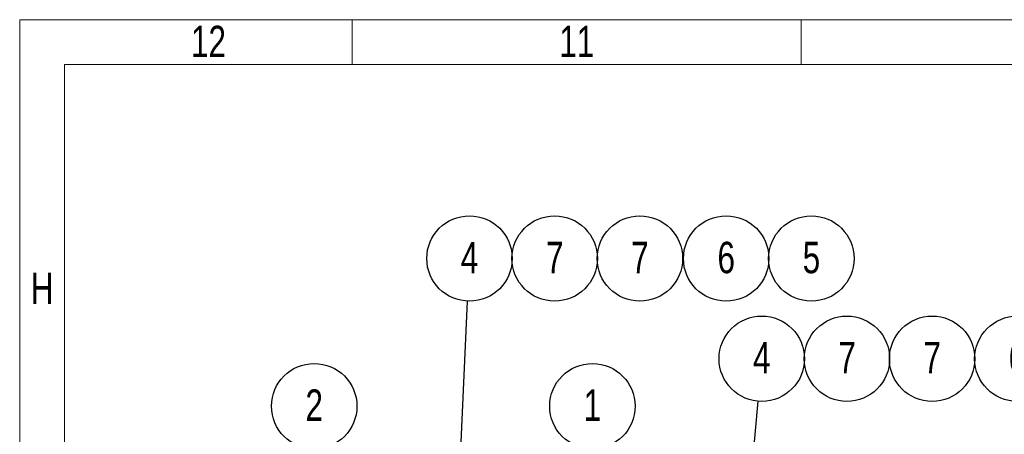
# Model space of a CAD drawing. Header units: millimetres. Extents: x 195 to 7681, y 65 to 5395.
# Tile 42 of 80: x 195 to 1620, y 4795 to 5395. Entities that reach past the tile are written whole.
import ezdxf

# ---------------------------------------------------------------- set-up
doc = ezdxf.new("R2010")
doc.units = ezdxf.units.MM
doc.layers.add('COTAS', color=1, linetype='Continuous')
doc.styles.add('SLDTEXTSTYLE3', font='TXT', dxfattribs={"width": 0.75})
doc.dimstyles.new('SLDDIMSTYLE1', dxfattribs={"dimtxt": 0.18, "dimasz": 45.5, "dimexe": 0, "dimexo": 0.0625, "dimgap": 0, "dimtad": 0, "dimtih": 1, "dimtoh": 1, "dimdec": 0, "dimrnd": 1e-09, "dimzin": 0, "dimdsep": 46, "dimtxsty": 'Standard', "dimsah": 1, "dimcen": 0.09, "dimadec": 0, "dimazin": 0, "dimtfac": 45.5, "dimtdec": 0, "dimtofl": 0, "dimtmove": 0, "dimatfit": 3, "dimfxl": 1, "dimfrac": 2, "dimtolj": 1, "dimtzin": 0, "dimarcsym": 0})

# ---------------------------------------------------------------- blocks, each defined once
blk = doc.blocks.new('SW_NOTE_0_11')
at = {"layer": 'COTAS', "color": 0, "ltscale": 13}
blk.add_circle((4.1, 61.6), 61.8, dxfattribs=at)
at = {"layer": 'COTAS', "color": 0, "ltscale": 13, "insert": (4.2, 85.8), "char_height": 45.5, "attachment_point": 2, "style": 'SLDTEXTSTYLE3'}
blk.add_mtext('1', dxfattribs=at)
blk = doc.blocks.new('SW_NOTE_0_12')
at = {"layer": 'COTAS', "color": 0, "ltscale": 13}
blk.add_circle((2.4, 61.7), 61.8, dxfattribs=at)
at = {"layer": 'COTAS', "color": 0, "ltscale": 13, "insert": (2.4, 85.9), "char_height": 45.5, "attachment_point": 2, "style": 'SLDTEXTSTYLE3'}
blk.add_mtext('2', dxfattribs=at)
blk = doc.blocks.new('SW_NOTE_0_13')
at = {"layer": 'COTAS', "color": 0, "ltscale": 13}
blk.add_circle((2.8, 61.7), 61.8, dxfattribs=at)
at = {"layer": 'COTAS', "color": 0, "ltscale": 13, "insert": (2.8, 85.8), "char_height": 45.5, "attachment_point": 2, "style": 'SLDTEXTSTYLE3'}
blk.add_mtext('4', dxfattribs=at)
blk = doc.blocks.new('SW_NOTE_0_14')
at = {"layer": 'COTAS', "color": 0, "ltscale": 13}
blk.add_circle((17, 34.5), 61.8, dxfattribs=at)
at = {"layer": 'COTAS', "color": 0, "ltscale": 13, "insert": (17.1, 58.7), "char_height": 45.5, "attachment_point": 2, "style": 'SLDTEXTSTYLE3'}
blk.add_mtext('7', dxfattribs=at)
blk = doc.blocks.new('SW_NOTE_0_15')
at = {"layer": 'COTAS', "color": 0, "ltscale": 13}
blk.add_circle((17, 34.5), 61.8, dxfattribs=at)
at = {"layer": 'COTAS', "color": 0, "ltscale": 13, "insert": (17.1, 58.7), "char_height": 45.5, "attachment_point": 2, "style": 'SLDTEXTSTYLE3'}
blk.add_mtext('7', dxfattribs=at)
blk = doc.blocks.new('SW_NOTE_0_16')
at = {"layer": 'COTAS', "color": 0, "ltscale": 13}
blk.add_circle((17, 34.5), 61.8, dxfattribs=at)
at = {"layer": 'COTAS', "color": 0, "ltscale": 13, "insert": (17.1, 58.7), "char_height": 45.5, "attachment_point": 2, "style": 'SLDTEXTSTYLE3'}
blk.add_mtext('6', dxfattribs=at)
blk = doc.blocks.new('SW_NOTE_0_17')
at = {"layer": 'COTAS', "color": 0, "ltscale": 13}
blk.add_circle((17, 34.5), 61.8, dxfattribs=at)
at = {"layer": 'COTAS', "color": 0, "ltscale": 13, "insert": (17.1, 58.7), "char_height": 45.5, "attachment_point": 2, "style": 'SLDTEXTSTYLE3'}
blk.add_mtext('5', dxfattribs=at)
blk = doc.blocks.new('SW_NOTE_0_18')
at = {"layer": 'COTAS', "color": 0, "ltscale": 13}
blk.add_circle((5.4, 61.6), 61.8, dxfattribs=at)
at = {"layer": 'COTAS', "color": 0, "ltscale": 13, "insert": (5.4, 85.7), "char_height": 45.5, "attachment_point": 2, "style": 'SLDTEXTSTYLE3'}
blk.add_mtext('4', dxfattribs=at)
blk = doc.blocks.new('SW_NOTE_0_19')
at = {"layer": 'COTAS', "color": 0, "ltscale": 13}
blk.add_circle((17, 34.5), 61.8, dxfattribs=at)
at = {"layer": 'COTAS', "color": 0, "ltscale": 13, "insert": (17.1, 58.7), "char_height": 45.5, "attachment_point": 2, "style": 'SLDTEXTSTYLE3'}
blk.add_mtext('7', dxfattribs=at)
blk = doc.blocks.new('SW_NOTE_0_20')
at = {"layer": 'COTAS', "color": 0, "ltscale": 13}
blk.add_circle((17, 34.5), 61.8, dxfattribs=at)
at = {"layer": 'COTAS', "color": 0, "ltscale": 13, "insert": (17.1, 58.7), "char_height": 45.5, "attachment_point": 2, "style": 'SLDTEXTSTYLE3'}
blk.add_mtext('7', dxfattribs=at)
blk = doc.blocks.new('SW_NOTE_0_21')
at = {"layer": 'COTAS', "color": 0, "ltscale": 13}
blk.add_circle((17, 34.5), 61.8, dxfattribs=at)
at = {"layer": 'COTAS', "color": 0, "ltscale": 13, "insert": (17.1, 58.7), "char_height": 45.5, "attachment_point": 2, "style": 'SLDTEXTSTYLE3'}
blk.add_mtext('6', dxfattribs=at)

msp = doc.modelspace()

# ---------------------------------------------------------------- linework, layer by layer
at = {"color": 7, "linetype": 'Continuous', "lineweight": 18, "ltscale": 13}
for p, q in [((195, 65), (195, 5395)), ((195, 5395), (7657, 5395)), ((676, 5330), (676, 5395)), ((676, 5330), (676, 5395)), ((1326, 5330), (1326, 5395)), ((1326, 5330), (1326, 5395)), ((260, 130), (260, 5330)), ((260, 5330), (7592, 5330))]:
    msp.add_line(p, q, dxfattribs=at)

# ---------------------------------------------------------------- block references
at = {"layer": 'COTAS', "ltscale": 13}
for name, p in [('SW_NOTE_0_13', (843.09, 4987.57)), ('SW_NOTE_0_14', (952.15, 5014.76)), ('SW_NOTE_0_15', (1075.44, 5014.76)), ('SW_NOTE_0_16', (1200.29, 5014.76)), ('SW_NOTE_0_17', (1323.58, 5014.76)), ('SW_NOTE_0_18', (1263.44, 4842.6)), ('SW_NOTE_0_19', (1375.08, 4869.62)), ('SW_NOTE_0_20', (1498.37, 4869.62)), ('SW_NOTE_0_21', (1621.66, 4869.62)), ('SW_NOTE_0_12', (618.78, 4773.75)), ('SW_NOTE_0_11', (1019.63, 4773.84))]:
    msp.add_blockref(name, p, dxfattribs=at)

# ---------------------------------------------------------------- texts
at = {"color": 7, "linetype": 'Continuous', "lineweight": 0, "ltscale": 13, "char_height": 45.5, "attachment_point": 2, "style": 'SLDTEXTSTYLE3'}
for s, insert in [('12', (468.13, 5386.24)), ('11', (1001.13, 5386.24)), ('H', (227.48, 5028.74))]:
    msp.add_mtext(s, dxfattribs=dict(at, insert=insert))

# ---------------------------------------------------------------- leaders
at = {"layer": 'COTAS', "ltscale": 13}
for points in [[(793.2, 3875.75), (843.09, 4987.57)], [(1197.45, 4083.72), (1263.44, 4842.6)]]:
    msp.add_leader(points, dimstyle='SLDDIMSTYLE1', dxfattribs=at)

doc.saveas('drawing.dxf')
